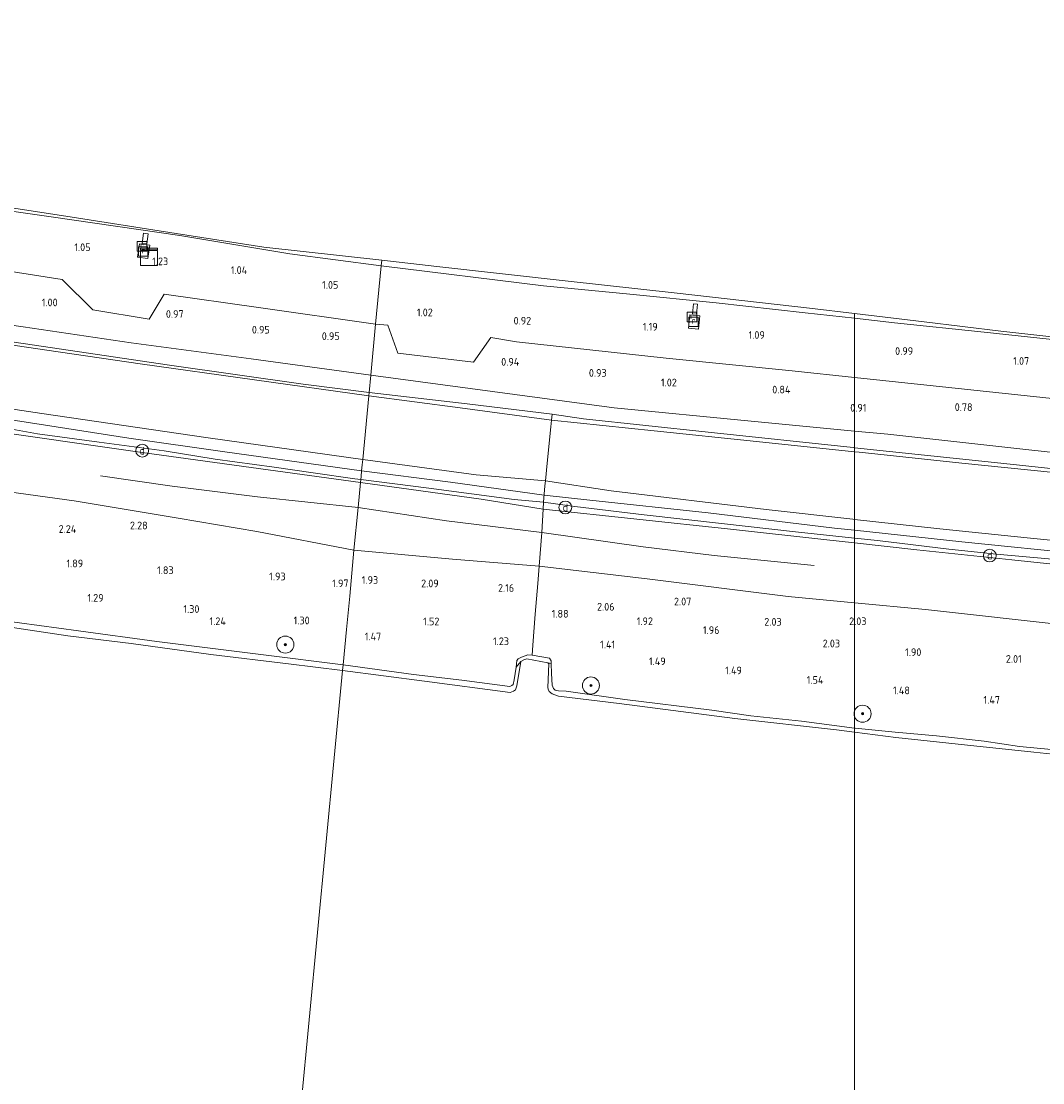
# Model space of a CAD drawing. Extents: x 126429 to 133038, y 413091 to 414846.
# Tile 181 of 256: x 129805 to 130044, y 413693 to 413941. Entities that reach past the tile are written whole.
import ezdxf
from ezdxf.enums import TextEntityAlignment as Align
from ezdxf.lldxf.tags import DXFTag

# ---------------------------------------------------------------- set-up
doc = ezdxf.new("R2010")
doc.units = 0
for name, color, linetype, lineweight in [('B-ME-GR-BOOM-S', 90, 'Continuous', 25), ('B-ME-GR-GRAS-GV', 60, 'Continuous', 13), ('B-ME-GW-TALUD_KRUIN-G', 90, 'Continuous', 18), ('B-ME-GW-TALUD_TEEN-G', 90, 'Continuous', 18), ('B-ME-IE-MEUBILAIR_DIJKPAAL-S', 7, 'Continuous', 25), ('B-ME-IE-MEUBILAIR_WEGMEUBILAIR-S', 7, 'Continuous', 25), ('B-ME-IE-TERREINAFSCHEIDING_DOORGANG-G', 210, 'Continuous', 18), ('B-ME-IE-TERREINAFSCHEIDING_KUNSTMATIG_HEKWERK-G', 20, 'IE-TERREINAFSCHEIDING-KUNSTMATIG', 18), ('B-ME-KG-GRENS_OPNAME-G', 210, 'KG-OPNAME', 18), ('B-ME-OB-BEKLEDING_STEEN-GV', 30, 'Continuous', 18), ('B-ME-OB-OEVERVOORZIENING-G', 7, 'Continuous', 18), ('B-ME-OG-BREUKLIJN-G', 7, 'Continuous', 18), ('B-ME-OG-HOOGTEPUNT-S', 7, 'Continuous', 25), ('B-ME-OG-TERREIN_GROEN-GV', 7, 'Continuous', 18), ('B-ME-OG-WATER_RIVIER-GV', 130, 'Continuous', 18), ('B-ME-RI-GWA_RIOOLPUT-S', 30, 'Continuous', 25), ('B-ME-VH-VERHARDING_ASFALT-GV', 252, 'Continuous', 18), ('B-ME-VH-VERHARDING_BETON-GV', 252, 'Continuous', 18), ('B-ME-VH-VERHARDING_TEGEL-GV', 252, 'Continuous', 18), ('B-ME-WH-WINTERBED-G', 150, 'WH-WINTERBED', 18)]:
    doc.layers.add(name, color=color, linetype=linetype, lineweight=lineweight)
doc.styles.add('NLCS-ISO', font='NLCS-ISO.ttf')
doc.styles.add('NLCS-ISO-ANNOTATIVE-T18', font='NLCS-ISO.ttf', dxfattribs={"height": 1.8})
doc.styles.get("Standard").update_dxf_attribs({"font": 'arial.ttf'})
doc.linetypes.add('IE-TERREINAFSCHEIDING-KUNSTMATIG', pattern='A,4,[82,NLCS.SHX,S=0.75,R=90,X=0,Y=0],4,-2', length=10)
tags = doc.linetypes.add('KG-OPNAME', pattern='A,5.5,-2,["O",Standard,S=1.8,R=0,X=-0.5,Y=-0.9],-2,5.5,-2,[5,NLCS.SHX,S=0.75,R=0,X=0,Y=0],-2', length=19).pattern_tags.tags
tags[6] = DXFTag(74, 10)
tags = doc.linetypes.add('WH-WINTERBED', pattern='A,6,-3.5,["WB",Standard,S=1.8,R=0,X=-1.5,Y=-0.9],-3.5,6,-3.5,6,-3.5,6,-3.5,6,-3.5', length=51).pattern_tags.tags
tags[6] = DXFTag(74, 10)

# ---------------------------------------------------------------- blocks, each defined once
blk = doc.blocks.new('SAL-HOOGTELABEL-SO')
at = {"color": 0, "linetype": 'ByBlock', "lineweight": -2, "style": 'NLCS-ISO-ANNOTATIVE-T18'}
blk.add_attdef('HOOGTE', text='', height=1.8, dxfattribs=at).set_placement((2.79, 0), align=Align.RIGHT)
blk = doc.blocks.new('SGR-BOOM_01-SO')
at = {"linetype": 'ByBlock', "lineweight": 18}
h = blk.add_hatch(color=0, dxfattribs=at)
h.dxf.hatch_style = 1
edge = h.paths.add_edge_path()
edge.add_arc((0, 0), 0.25, 0, 360)
at = {"color": 0, "linetype": 'ByBlock', "lineweight": 18}
for radius in [2, 0.25]:
    blk.add_circle((0, 0), radius, dxfattribs=at)
blk = doc.blocks.new('SKL-DATA_KAST-SO')
at = {"color": 0, "linetype": 'ByBlock', "lineweight": 18}
for points in [[(-2, 2), (2, 2), (2, 1.68), (-2, 1.68)], [(-2, 1.52), (2, 1.52), (2, -2), (-2, -2)]]:
    blk.add_lwpolyline(points, close=True, dxfattribs=at)
blk = doc.blocks.new('SIE-DIJKPAAL-SO')
at = {"color": 0, "linetype": 'ByBlock', "lineweight": 18}
blk.add_circle((0, 0), 1.5, dxfattribs=at)
at = {"color": 0, "linetype": 'ByBlock', "lineweight": 18, "style": 'NLCS-ISO'}
blk.add_text('d', height=1.8, dxfattribs=at).set_placement((0, 0), align=Align.MIDDLE_CENTER)
blk = doc.blocks.new('SRI-PUT_INSPECTIEPUT_RIOOLPUT-SO')
at = {"color": 0, "linetype": 'ByBlock', "lineweight": 18}
blk.add_lwpolyline([(-1.12, -1.12), (1.12, -1.12), (1.12, 1.12), (-1.12, 1.12)], close=True, dxfattribs=at)
at = {"color": 0, "linetype": 'ByBlock', "lineweight": 18, "style": 'NLCS-ISO'}
blk.add_text('r', height=1.5, dxfattribs=at).set_placement((0, 0.28), align=Align.MIDDLE_CENTER)

msp = doc.modelspace()

# ---------------------------------------------------------------- linework, layer by layer
at = {"layer": 'B-ME-GR-GRAS-GV'}
for points in [[(129778.558, 413900.444, 0.74), (129812.468, 413895.568, 0.791), (129841.988, 413891.279, 0.795), (129867.73, 413887.008, 0.869), (129889.165, 413884.181, 0.876), (129887.861, 413870.511, 0.876), (129860.455, 413874.416, 0.911), (129838.305, 413877.548, 1.024), (129834.799, 413871.663, 0.943), (129821.614, 413873.825, 0.919), (129814.451, 413880.925, 0.962), (129800.009, 413883.261, 0.935)], [(129639.712, 413894.095, 1.203), (129662.138, 413890.808, 1.144), (129684.563, 413887.522, 1.085), (129706.989, 413884.235, 1.025), (129729.415, 413880.949, 0.966), (129754.725, 413877.251, 0.97), (129780.034, 413873.553, 0.974), (129805.344, 413869.855, 0.978), (129830.654, 413866.157, 0.982), (129858.686, 413862.35, 0.929), (129886.718, 413858.544, 0.876), (129886.333, 413854.501, 1.079), (129870.895, 413856.452, 1.091), (129839.603, 413860.91, 1.036), (129805.31, 413865.978, 0.982), (129773.082, 413870.691, 0.989), (129738.179, 413875.921, 1.266), (129704.429, 413880.753, 1.332), (129670.915, 413885.56, 1.348), (129637.292, 413890.484, 1.312)], [(130051.398, 413852.564, 0.919), (130018.382, 413856.063, 0.896), (130000, 413858.0111, 0.8826), (130000, 413871.8799, 0.8612), (130009.318, 413870.834, 0.863), (130030.341, 413868.598, 0.866), (130051.364, 413866.362, 0.868)], [(129772.142, 413855.19, 6.214), (129809.684, 413849.595, 6.163), (129848.624, 413843.857, 6.272), (129884.832, 413838.781, 6.195), (129884.714, 413837.545, 6.202), (129884.582, 413836.157, 6.218), (129884.452, 413834.801, 6.191), (129884.384, 413834.084, 6.247), (129883.006, 413834.282, 6.249), (129873.207, 413835.664, 6.249), (129864.124, 413836.974, 6.299), (129850.273, 413838.856, 6.286), (129838.312, 413840.818, 6.261), (129823.094, 413842.821, 6.274), (129808.662, 413844.842, 6.224), (129803.564, 413845.733, 6.236)], [(129794.434, 413845.964, 6.236), (129833.154, 413840.402, 6.265), (129858.736, 413836.895, 6.22), (129884.318, 413833.389, 6.175), (129883.78, 413827.511, 4.171), (129882.766, 413817.569, 2.289), (129860.007, 413821.905, 2.381), (129841.615, 413825.039, 2.506), (129817.272, 413829.127, 2.581), (129795.076, 413832.144, 2.493)], [(129803.564, 413845.733, 6.236), (129808.662, 413844.842, 6.224), (129823.094, 413842.821, 6.274), (129838.312, 413840.818, 6.261), (129850.273, 413838.856, 6.286), (129864.124, 413836.974, 6.299), (129873.207, 413835.664, 6.249), (129883.006, 413834.282, 6.249), (129884.384, 413834.084, 6.247), (129884.318, 413833.389, 6.175), (129858.736, 413836.895, 6.22), (129833.154, 413840.402, 6.265), (129794.434, 413845.964, 6.236)], [(130068.558, 413834.296, 0.988), (130032.725, 413838.08, 0.988), (130000, 413841.5574, 1.0663), (130000, 413845.4612, 0.9801), (130007.818, 413844.705, 0.984), (130040.775, 413841.08, 0.98), (130073.732, 413837.456, 0.975)], [(129795.076, 413832.144, 2.493), (129817.272, 413829.127, 2.581), (129841.615, 413825.039, 2.506), (129860.007, 413821.905, 2.381), (129882.766, 413817.569, 2.289), (129881.781, 413806.81, 1.787), (129881.031, 413798.95, 1.297), (129880.24, 413790.66, 1.071), (129861.618, 413792.998, 1.084), (129836.611, 413796.189, 1.084), (129818.297, 413798.651, 1.084), (129799.779, 413801.183, 1.121)], [(130058.418, 413814.316, 6.284), (130033.262, 413816.593, 6.272), (130022.074, 413817.81, 6.147), (130005.397, 413819.797, 6.284), (130000, 413820.3648, 6.2526), (130000, 413824.7696, 6.2459), (130019.959, 413822.551, 6.239), (130040.385, 413820.473, 6.239), (130060.812, 413818.395, 6.239)], [(130051.125, 413770.352, 1.209), (130038.628, 413771.587, 1.209), (130030.309, 413772.774, 1.196), (130019.213, 413774.034, 1.271), (130009.5, 413774.888, 1.234), (130000.165, 413775.839, 1.221), (130000, 413775.8603, 1.221), (130000, 413805.2066, 2.3161), (130016.617, 413803.652, 2.387), (130050.96, 413799.855, 2.35)]]:
    msp.add_polyline3d(points, dxfattribs=at)
for points in [[(129886.333, 413854.501, 1.079), (129886.257, 413853.706, 1.11), (129859.473, 413857.435, 1.091), (129832.69, 413861.165, 1.071), (129810.895, 413864.403, 1.102), (129789.1, 413867.642, 1.134), (129767.306, 413870.88, 1.165), (129745.511, 413874.119, 1.196), (129711.406, 413879.058, 1.266), (129677.301, 413883.997, 1.336), (129652.782, 413887.621, 1.264), (129631.1, 413890.696, 1.182), (129631.252, 413891.454, 1.205), (129637.292, 413890.484, 1.312), (129670.915, 413885.56, 1.348), (129704.429, 413880.753, 1.332), (129738.179, 413875.921, 1.266), (129773.082, 413870.691, 0.989), (129805.31, 413865.978, 0.982), (129839.603, 413860.91, 1.036), (129870.895, 413856.452, 1.091)], [(129833.199, 413889.428, 1.207), (129834.267, 413889.289, 1.219), (129834.574, 413891.645, 0.826), (129833.506, 413891.784, 0.857)], [(129886.257, 413853.706, 1.11), (129884.832, 413838.781, 6.195), (129848.624, 413843.857, 6.272), (129809.684, 413849.595, 6.163), (129772.142, 413855.19, 6.214), (129735.016, 413860.719, 6.241), (129696.245, 413866.121, 6.241), (129657.396, 413871.794, 6.304), (129629.854, 413876.362, 6.295), (129630.393, 413881.542, 4.42), (129631.1, 413890.696, 1.182), (129652.782, 413887.621, 1.264), (129677.301, 413883.997, 1.336), (129711.406, 413879.058, 1.266), (129745.511, 413874.119, 1.196), (129767.306, 413870.88, 1.165), (129789.1, 413867.642, 1.134), (129810.895, 413864.403, 1.102), (129832.69, 413861.165, 1.071), (129859.473, 413857.435, 1.091)], [(129834.951, 413888.995, 1.35), (129832.544, 413889.345, 1.344), (129832.09, 413886.225, 1.35), (129834.497, 413885.874, 1.374)], [(129967.586, 413875.519, 0.854), (129988.452, 413873.176, 0.859), (130000, 413871.8799, 0.8612), (130000, 413858.0111, 0.8826), (129985.366, 413859.562, 0.872), (129955.913, 413862.564, 0.914), (129920.875, 413866.323, 0.905), (129914.796, 413867.376, 0.882), (129910.736, 413861.582, 0.951), (129893.092, 413863.693, 0.984), (129890.728, 413870.26, 0.933), (129887.861, 413870.511, 0.876), (129889.165, 413884.181, 0.876), (129927.163, 413879.494, 0.886), (129947.374, 413877.506, 0.87)], [(129962.07, 413872.923, 1.304), (129962.958, 413872.832, 1.263), (129963.196, 413875.162, 0.877), (129962.309, 413875.253, 0.84)], [(129961.107, 413869.57, 1.514), (129963.442, 413869.325, 1.537), (129963.772, 413872.465, 1.546), (129961.437, 413872.71, 1.514)], [(130000, 413845.4612, 0.9801), (130000, 413841.5574, 1.0663), (129999.693, 413841.59, 1.067), (129965.758, 413845.211, 1.109), (129936.513, 413848.337, 1.16), (129929.206, 413849.402, 1.222), (129909.279, 413851.857, 1.122), (129886.333, 413854.501, 1.079), (129886.718, 413858.544, 0.876), (129915.21, 413854.725, 0.914), (129943.703, 413850.907, 0.951), (129975.76, 413847.806, 0.968)], [(129929.206, 413849.402, 1.222), (129929.036, 413848.012, 1.452), (129907.647, 413850.859, 1.281), (129886.257, 413853.706, 1.11), (129886.333, 413854.501, 1.079), (129909.279, 413851.857, 1.122)], [(129928.031, 413837.895, 4.772), (129927.598, 413833.813, 6.184), (129911.373, 413835.195, 6.258), (129884.832, 413838.781, 6.195), (129886.257, 413853.706, 1.11), (129907.647, 413850.859, 1.281), (129929.036, 413848.012, 1.452), (129928.846, 413846.458, 1.709)], [(130000, 413841.5574, 1.0663), (130000, 413840.5867, 1.127), (129977.07, 413842.986, 1.232), (129953.053, 413845.499, 1.342), (129929.036, 413848.012, 1.452), (129929.206, 413849.402, 1.222), (129936.513, 413848.337, 1.16), (129965.758, 413845.211, 1.109), (129999.693, 413841.59, 1.067)], [(130000, 413840.5867, 1.127), (130000, 413824.7696, 6.2459), (129999.61, 413824.813, 6.246), (129979.262, 413827.075, 6.253), (129943.044, 413831.429, 6.281), (129927.598, 413833.813, 6.184), (129928.031, 413837.895, 4.772), (129928.846, 413846.458, 1.709), (129929.036, 413848.012, 1.452), (129953.053, 413845.499, 1.342), (129977.07, 413842.986, 1.232)], [(130131.554, 413827.767, 1.342), (130132.014, 413826.63, 1.348), (130124.989, 413827.364, 1.258), (130096.589, 413830.444, 1.151), (130068.19, 413833.524, 1.044), (130046.647, 413835.742, 1.028), (130025.104, 413837.96, 1.012), (130001.087, 413840.473, 1.122), (130000, 413840.5867, 1.127), (130000, 413841.5574, 1.0663), (130032.725, 413838.08, 0.988), (130068.558, 413834.296, 0.988), (130105.021, 413830.404, 1.058), (130125.753, 413828.317, 1.091), (130127.64, 413828.182, 1.281)], [(130186.312, 413819.343, 1.899), (130186.272, 413806.666, 6.292), (130165.59, 413808.624, 6.335), (130144.019, 413810.666, 6.379), (130123.217, 413812.607, 6.344), (130102.415, 413814.549, 6.309), (130081.613, 413816.472, 6.274), (130060.812, 413818.395, 6.239), (130040.385, 413820.473, 6.239), (130019.959, 413822.551, 6.239), (130000, 413824.7696, 6.2459), (130000, 413840.5867, 1.127), (130001.087, 413840.473, 1.122), (130025.104, 413837.96, 1.012), (130046.647, 413835.742, 1.028), (130068.19, 413833.524, 1.044), (130096.589, 413830.444, 1.151), (130124.989, 413827.364, 1.258), (130132.014, 413826.63, 1.348), (130133.436, 413824.617, 1.941), (130166.028, 413821.061, 2.015)], [(129927.461, 413832.62, 6.372), (129927.145, 413828.821, 6.322), (129920.288, 413829.441, 6.322), (129900.352, 413832.09, 6.297), (129884.384, 413834.084, 6.247), (129884.452, 413834.801, 6.191), (129884.582, 413836.157, 6.218), (129884.714, 413837.545, 6.202), (129884.832, 413838.781, 6.195), (129911.373, 413835.195, 6.258), (129927.598, 413833.813, 6.184)], [(129927.145, 413828.821, 6.322), (129927.076, 413827.148, 6.159), (129912.594, 413829.513, 6.221), (129884.318, 413833.389, 6.175), (129884.384, 413834.084, 6.247), (129900.352, 413832.09, 6.297), (129920.288, 413829.441, 6.322)], [(129926.779, 413821.714, 4.184), (129926.126, 413813.77, 2.372), (129905.878, 413815.478, 2.35), (129882.766, 413817.569, 2.289), (129883.78, 413827.511, 4.171), (129884.318, 413833.389, 6.175), (129912.594, 413829.513, 6.221), (129927.076, 413827.148, 6.159)], [(130000, 413824.7696, 6.2459), (130000, 413820.3648, 6.2526), (129986.158, 413821.821, 6.172), (129968.821, 413823.829, 6.297), (129950.697, 413825.826, 6.322), (129934.532, 413827.75, 6.334), (129927.145, 413828.821, 6.322), (129927.461, 413832.62, 6.372), (129927.598, 413833.813, 6.184), (129943.044, 413831.429, 6.281), (129979.262, 413827.075, 6.253), (129999.61, 413824.813, 6.246)], [(130000, 413819.2561, 6.1417), (130000, 413805.2066, 2.3161), (129984.486, 413806.658, 2.25), (129951.414, 413810.801, 2.22), (129926.126, 413813.77, 2.372), (129926.779, 413821.714, 4.184), (129927.076, 413827.148, 6.159), (129949.016, 413824.825, 6.155), (129970.955, 413822.502, 6.151), (129992.771, 413820.064, 6.144)], [(130000, 413820.3648, 6.2526), (130000, 413819.2561, 6.1417), (129992.771, 413820.064, 6.144), (129970.955, 413822.502, 6.151), (129949.016, 413824.825, 6.155), (129927.076, 413827.148, 6.159), (129927.145, 413828.821, 6.322), (129934.532, 413827.75, 6.334), (129950.697, 413825.826, 6.322), (129968.821, 413823.829, 6.297), (129986.158, 413821.821, 6.172)], [(130173.268, 413803.674, 6.259), (130187.256, 413802.396, 6.384), (130149.164, 413805.194, 6.212), (130126.805, 413807.038, 6.214), (130104.446, 413808.882, 6.216), (130081.723, 413810.924, 6.188), (130059.001, 413812.967, 6.16), (130036.794, 413815.296, 6.149), (130014.587, 413817.626, 6.137), (130000, 413819.2561, 6.1417), (130000, 413820.3648, 6.2526), (130005.397, 413819.797, 6.284), (130022.074, 413817.81, 6.147), (130033.262, 413816.593, 6.272), (130058.418, 413814.316, 6.284), (130088.61, 413811.387, 6.322), (130104.325, 413809.811, 6.234), (130124.202, 413807.87, 6.384), (130140.989, 413806.359, 6.372), (130155.025, 413805.273, 6.359)], [(130187.245, 413795.091, 4.399), (130187.443, 413787.199, 2.431), (130152.938, 413791.288, 2.598), (130119.081, 413793.635, 2.51), (130084.795, 413797.064, 2.331), (130050.96, 413799.855, 2.35), (130016.617, 413803.652, 2.387), (130000, 413805.2066, 2.3161), (130000, 413819.2561, 6.1417), (130014.587, 413817.626, 6.137), (130036.794, 413815.296, 6.149), (130059.001, 413812.967, 6.16), (130081.723, 413810.924, 6.188), (130104.446, 413808.882, 6.216), (130126.805, 413807.038, 6.214), (130149.164, 413805.194, 6.212), (130187.256, 413802.396, 6.384)], [(129924.675, 413795.324, 1.309), (129924.475, 413792.983, 1.209), (129923.525, 413793.006, 1.209), (129922.038, 413792.514, 1.159), (129921.212, 413792.116, 1.059), (129920.933, 413791.698, 1.059), (129920.729, 413790.13, 1.209), (129920.312, 413787.186, 1.234), (129920.023, 413786.086, 1.234), (129919.735, 413785.805, 1.234), (129919.277, 413785.641, 1.234), (129908.069, 413787.074, 1.171), (129896.69, 413788.452, 1.121), (129880.24, 413790.66, 1.071), (129881.031, 413798.95, 1.297), (129881.781, 413806.81, 1.787), (129882.766, 413817.569, 2.289), (129905.878, 413815.478, 2.35), (129926.126, 413813.77, 2.372), (129925.83, 413809.755, 2.234), (129925.244, 413802.581, 1.884)], [(130000, 413805.2066, 2.3161), (130000, 413775.8603, 1.221), (129987.593, 413777.461, 1.221), (129975.746, 413778.755, 1.259), (129966.609, 413780.056, 1.221), (129946.17, 413782.575, 1.246), (129932.476, 413784.532, 1.221), (129930.701, 413784.58, 1.221), (129929.928, 413784.716, 1.221), (129929.535, 413785.12, 1.196), (129929.324, 413785.499, 1.171), (129929.16, 413785.957, 1.184), (129929.061, 413788.68, 1.196), (129928.933, 413790.983, 1.021), (129928.994, 413791.631, 1.159), (129928.582, 413792.252, 1.184), (129924.475, 413792.983, 1.209), (129924.675, 413795.324, 1.309), (129925.244, 413802.581, 1.884), (129925.83, 413809.755, 2.234), (129926.126, 413813.77, 2.372), (129951.414, 413810.801, 2.22), (129984.486, 413806.658, 2.25)], [(129928.582, 413792.252, 1.184), (129928.994, 413791.631, 1.159), (129928.933, 413790.983, 1.021), (129928.197, 413791.161, 0.9), (129923.245, 413792.107, 0.9), (129922.524, 413791.844, 0.9), (129921.869, 413791.444, 0.9), (129920.729, 413790.13, 1.209), (129920.933, 413791.698, 1.059), (129921.212, 413792.116, 1.059), (129922.038, 413792.514, 1.159), (129923.525, 413793.006, 1.209), (129924.475, 413792.983, 1.209)]]:
    msp.add_polyline3d(points, close=True, dxfattribs=at)
at = {"layer": 'B-ME-GW-TALUD_KRUIN-G'}
for points in [[(129512.215, 413893.506, 6.319), (129542.926, 413888.761, 6.354), (129581.52, 413883.087, 6.319), (129621.006, 413876.984, 6.311), (129629.854, 413876.362, 6.295), (129657.396, 413871.794, 6.304), (129696.245, 413866.121, 6.241), (129735.016, 413860.719, 6.241), (129772.142, 413855.19, 6.214), (129809.684, 413849.595, 6.163), (129848.624, 413843.857, 6.272), (129884.832, 413838.781, 6.195)], [(129511.583, 413888.291, 6.172), (129545.248, 413882.932, 6.17), (129578.914, 413877.574, 6.167), (129603.098, 413874.041, 6.195), (129627.282, 413870.509, 6.222), (129628.891, 413870.248, 6.145), (129647.971, 413867.712, 6.216), (129668.66, 413864.916, 6.21), (129690.424, 413861.568, 6.209), (129712.187, 413858.221, 6.208), (129733.951, 413854.873, 6.207), (129755.715, 413851.526, 6.206), (129794.434, 413845.964, 6.236), (129833.154, 413840.402, 6.265), (129858.736, 413836.895, 6.22), (129884.318, 413833.389, 6.175)], [(130000, 413824.7696, 6.2459), (129999.61, 413824.813, 6.246), (129979.262, 413827.075, 6.253), (129943.044, 413831.429, 6.281), (129927.598, 413833.813, 6.184), (129911.373, 413835.195, 6.258), (129884.832, 413838.781, 6.195)], [(130000, 413819.2561, 6.1417), (129992.771, 413820.064, 6.144), (129970.955, 413822.502, 6.151), (129949.016, 413824.825, 6.155), (129927.076, 413827.148, 6.159), (129912.594, 413829.513, 6.221), (129884.318, 413833.389, 6.175)], [(130186.272, 413806.666, 6.292), (130165.59, 413808.624, 6.335), (130144.019, 413810.666, 6.379), (130123.217, 413812.607, 6.344), (130102.415, 413814.549, 6.309), (130081.613, 413816.472, 6.274), (130060.812, 413818.395, 6.239), (130040.385, 413820.473, 6.239), (130019.959, 413822.551, 6.239), (130000, 413824.7696, 6.2459)], [(130187.256, 413802.396, 6.384), (130149.164, 413805.194, 6.212), (130126.805, 413807.038, 6.214), (130104.446, 413808.882, 6.216), (130081.723, 413810.924, 6.188), (130059.001, 413812.967, 6.16), (130036.794, 413815.296, 6.149), (130014.587, 413817.626, 6.137), (130000, 413819.2561, 6.1417)], [(129720.608, 413812.257, 1.221), (129736.429, 413810.07, 1.134), (129757.507, 413807.07, 1.171), (129777.094, 413804.157, 1.159), (129799.779, 413801.183, 1.121), (129818.297, 413798.651, 1.084), (129836.611, 413796.189, 1.084), (129861.618, 413792.998, 1.084), (129880.24, 413790.66, 1.071)], [(130000, 413775.8603, 1.221), (129987.593, 413777.461, 1.221), (129975.746, 413778.755, 1.259), (129966.609, 413780.056, 1.221), (129946.17, 413782.575, 1.246), (129932.476, 413784.532, 1.221), (129930.701, 413784.58, 1.221), (129929.928, 413784.716, 1.221), (129929.535, 413785.12, 1.196), (129929.324, 413785.499, 1.171), (129929.16, 413785.957, 1.184), (129929.061, 413788.68, 1.196), (129928.933, 413790.983, 1.021), (129928.994, 413791.631, 1.159), (129928.582, 413792.252, 1.184), (129924.475, 413792.983, 1.209), (129923.525, 413793.006, 1.209), (129922.038, 413792.514, 1.159), (129921.212, 413792.116, 1.059), (129920.933, 413791.698, 1.059), (129920.729, 413790.13, 1.209), (129920.312, 413787.186, 1.234), (129920.023, 413786.086, 1.234), (129919.735, 413785.805, 1.234), (129919.277, 413785.641, 1.234), (129908.069, 413787.074, 1.171), (129896.69, 413788.452, 1.121), (129880.24, 413790.66, 1.071)], [(130051.125, 413770.352, 1.209), (130038.628, 413771.587, 1.209), (130030.309, 413772.774, 1.196), (130019.213, 413774.034, 1.271), (130009.5, 413774.888, 1.234), (130000.165, 413775.839, 1.221), (130000, 413775.8603, 1.221)]]:
    msp.add_polyline3d(points, dxfattribs=at)
at = {"layer": 'B-ME-GW-TALUD_TEEN-G'}
for points in [[(129886.257, 413853.706, 1.11), (129859.473, 413857.435, 1.091), (129832.69, 413861.165, 1.071), (129810.895, 413864.403, 1.102), (129789.1, 413867.642, 1.134), (129767.306, 413870.88, 1.165), (129745.511, 413874.119, 1.196), (129711.406, 413879.058, 1.266), (129677.301, 413883.997, 1.336), (129652.782, 413887.621, 1.264), (129631.1, 413890.696, 1.182), (129598.015, 413895.773, 1.194), (129567.768, 413900.301, 1.196), (129540.933, 413904.681, 1.268), (129514.099, 413909.062, 1.339)], [(130000, 413840.5867, 1.127), (129977.07, 413842.986, 1.232), (129953.053, 413845.499, 1.342), (129929.036, 413848.012, 1.452), (129907.647, 413850.859, 1.281), (129886.257, 413853.706, 1.11)], [(130256.585, 413814.267, 1.648), (130218.392, 413817.555, 1.602), (130187.01, 413821.393, 1.349), (130186.233, 413821.465, 1.352), (130166.266, 413822.655, 1.421), (130145.361, 413824.659, 1.518), (130132.014, 413826.63, 1.348), (130124.989, 413827.364, 1.258), (130096.589, 413830.444, 1.151), (130068.19, 413833.524, 1.044), (130046.647, 413835.742, 1.028), (130025.104, 413837.96, 1.012), (130001.087, 413840.473, 1.122), (130000, 413840.5867, 1.127)], [(129860.007, 413821.905, 2.381), (129841.615, 413825.039, 2.506), (129817.272, 413829.127, 2.581), (129795.076, 413832.144, 2.493), (129771.307, 413835.01, 2.506), (129755.044, 413835.673, 2.593), (129742.829, 413837.057, 2.581), (129734.886, 413838.475, 2.743)], [(129882.766, 413817.569, 2.289), (129860.007, 413821.905, 2.381)], [(129882.766, 413817.569, 2.289), (129905.878, 413815.478, 2.35), (129926.126, 413813.77, 2.372), (129951.414, 413810.801, 2.22), (129984.486, 413806.658, 2.25), (130000, 413805.2066, 2.3161)], [(130000, 413805.2066, 2.3161), (130016.617, 413803.652, 2.387), (130050.96, 413799.855, 2.35), (130084.795, 413797.064, 2.331), (130119.081, 413793.635, 2.51), (130152.938, 413791.288, 2.598), (130187.443, 413787.199, 2.431), (130207.627, 413784.788, 2.298), (130230.433, 413782.098, 2.323), (130253.286, 413779.488, 2.122)]]:
    msp.add_polyline3d(points, dxfattribs=at)
at = {"layer": 'B-ME-IE-TERREINAFSCHEIDING_DOORGANG-G'}
for points in [[(129927.461, 413832.62, 6.372), (129927.145, 413828.821, 6.322)], [(129926.126, 413813.77, 2.372), (129925.83, 413809.755, 2.234)]]:
    msp.add_polyline3d(points, dxfattribs=at)
at = {"layer": 'B-ME-IE-TERREINAFSCHEIDING_KUNSTMATIG_HEKWERK-G'}
for points in [[(129514.286, 413910.602, 1.295), (129538.685, 413906.677, 1.133), (129570.5, 413901.307, 1.196), (129602.313, 413896.102, 1.149), (129631.252, 413891.454, 1.205), (129637.292, 413890.484, 1.312), (129670.915, 413885.56, 1.348), (129704.429, 413880.753, 1.332), (129738.179, 413875.921, 1.266), (129773.082, 413870.691, 0.989), (129805.31, 413865.978, 0.982), (129839.603, 413860.91, 1.036), (129870.895, 413856.452, 1.091), (129886.333, 413854.501, 1.079)], [(129884.384, 413834.084, 6.247), (129883.006, 413834.282, 6.249), (129873.207, 413835.664, 6.249), (129864.124, 413836.974, 6.299), (129850.273, 413838.856, 6.286), (129838.312, 413840.818, 6.261), (129823.094, 413842.821, 6.274), (129808.662, 413844.842, 6.224), (129803.564, 413845.733, 6.236), (129791.135, 413847.493, 6.224), (129783.726, 413848.579, 6.211), (129765.8, 413851.233, 6.249), (129752.143, 413853.238, 6.236), (129746.771, 413853.994, 6.186), (129734.616, 413855.833, 6.199), (129721.266, 413857.962, 6.249), (129710.727, 413859.519, 6.236), (129703.944, 413860.488, 6.199), (129689.809, 413862.598, 6.136), (129675.843, 413864.594, 6.249), (129664.2, 413866.316, 6.211), (129650.098, 413868.13, 6.236), (129637.168, 413869.984, 6.324)], [(130000, 413841.5574, 1.0663), (130032.725, 413838.08, 0.988), (130068.558, 413834.296, 0.988), (130105.021, 413830.404, 1.058), (130125.753, 413828.317, 1.091), (130126.831, 413842.461, 0.928), (130128.099, 413858.616, 0.9)], [(129927.461, 413832.62, 6.372), (129927.598, 413833.813, 6.184), (129928.031, 413837.895, 4.772), (129928.846, 413846.458, 1.709), (129929.036, 413848.012, 1.452), (129929.206, 413849.402, 1.222), (129909.279, 413851.857, 1.122), (129886.333, 413854.501, 1.079)], [(129929.206, 413849.402, 1.222), (129936.513, 413848.337, 1.16), (129965.758, 413845.211, 1.109), (129999.693, 413841.59, 1.067), (130000, 413841.5574, 1.0663)], [(129926.126, 413813.77, 2.372), (129926.779, 413821.714, 4.184), (129927.076, 413827.148, 6.159), (129927.145, 413828.821, 6.322), (129920.288, 413829.441, 6.322), (129900.352, 413832.09, 6.297), (129884.384, 413834.084, 6.247)], [(129927.145, 413828.821, 6.322), (129934.532, 413827.75, 6.334), (129950.697, 413825.826, 6.322), (129968.821, 413823.829, 6.297), (129986.158, 413821.821, 6.172), (130000, 413820.3648, 6.2526)], [(130000, 413820.3648, 6.2526), (130005.397, 413819.797, 6.284), (130022.074, 413817.81, 6.147), (130033.262, 413816.593, 6.272), (130058.418, 413814.316, 6.284), (130088.61, 413811.387, 6.322), (130104.325, 413809.811, 6.234), (130124.202, 413807.87, 6.384), (130140.989, 413806.359, 6.372), (130155.025, 413805.273, 6.359), (130173.268, 413803.674, 6.259), (130187.256, 413802.396, 6.384)], [(129925.83, 413809.755, 2.234), (129925.244, 413802.581, 1.884), (129924.675, 413795.324, 1.309), (129924.475, 413792.983, 1.209)]]:
    msp.add_polyline3d(points, dxfattribs=at)
at = {"layer": 'B-ME-KG-GRENS_OPNAME-G'}
for points in [[(129889.27, 413885.465, 0.841), (129861.65, 413888.55, 0.873), (129841.132, 413891.749, 0.876), (129815.291, 413895.778, 0.849), (129792.387, 413899.349, 0.822), (129763.695, 413903.823, 0.791), (129677.374, 413917.281, 0.904), (129658.998, 413920.146, 0.865), (129646.289, 413922.213, 1.752), (129646.222, 413922.138, 1.752), (129636.324, 413923.676, 1.772), (129635.303, 413923.841, 1.34), (129636.154, 413928.243, 1.348), (129623.688, 413930.73, 1.281), (129622.911, 413925.773, 1.274), (129622.042, 413925.908, 1.277), (129575.851, 413933.11, 0.853), (129551.484, 413936.636, 0.95), (129524.552, 413940.5, 1.059), (129518.025, 413941.468, 1.046)], [(129889.27, 413885.465, 0.841), (129902.199, 413884.026, 0.886), (129932.268, 413880.681, 0.868), (129958.489, 413877.763, 0.877), (129989.484, 413874.246, 0.877), (130000, 413873.0003, 0.879)], [(130000, 413873.0003, 0.879), (130016.329, 413871.066, 0.882), (130034.284, 413868.887, 0.882), (130060.237, 413865.953, 0.891), (130087.075, 413862.943, 0.849), (130101.398, 413861.401, 0.747), (130105.074, 413861.017, 0.824), (130105.294, 413860.994, 0.765), (130108.648, 413862.322, 0.71), (130110.65, 413862.993, 0.7), (130110.809, 413863.038, 0.752), (130111.617, 413860.335, 0.914), (130111.857, 413860.31, 0.984), (130119.241, 413859.54, 0.981), (130119.359, 413859.528, 0.914), (130128.099, 413858.616, 0.9), (130145.833, 413856.767, 0.896), (130168.12, 413854.443, 0.821), (130186.445, 413852.736, 0.749), (130186.965, 413852.688, 0.747), (130210.423, 413850.597, 0.779), (130240.354, 413848.097, 0.775), (130254.717, 413846.918, 0.793), (130259.654, 413846.622, 0.765)]]:
    msp.add_polyline3d(points, dxfattribs=at)
at = {"layer": 'B-ME-OB-BEKLEDING_STEEN-GV'}
for points in [[(129799.779, 413801.183, 1.121), (129818.297, 413798.651, 1.084), (129836.611, 413796.189, 1.084), (129861.618, 413792.998, 1.084), (129880.24, 413790.66, 1.071), (129880.118, 413789.388, 0.9), (129867.472, 413790.94, 0.9), (129849.278, 413793.079, 0.9), (129830.643, 413795.657, 0.9), (129815.778, 413797.514, 0.9), (129799.597, 413799.871, 0.9)], [(130056.777, 413768.69, 0.9), (130041.938, 413770.208, 0.9), (130027.942, 413771.737, 0.9), (130009.636, 413773.645, 0.9), (130000, 413774.912, 0.9), (130000, 413775.8603, 1.221), (130000.165, 413775.839, 1.221), (130009.5, 413774.888, 1.234), (130019.213, 413774.034, 1.271), (130030.309, 413772.774, 1.196), (130038.628, 413771.587, 1.209), (130051.125, 413770.352, 1.209)]]:
    msp.add_polyline3d(points, dxfattribs=at)
for points in [[(129920.924, 413785.729, 0.9), (129920.637, 413784.799, 0.9), (129920.166, 413784.487, 0.9), (129919.388, 413784.225, 0.9), (129899.315, 413786.864, 0.9), (129880.118, 413789.388, 0.9), (129880.24, 413790.66, 1.071), (129896.69, 413788.452, 1.121), (129908.069, 413787.074, 1.171), (129919.277, 413785.641, 1.234), (129919.735, 413785.805, 1.234), (129920.023, 413786.086, 1.234), (129920.312, 413787.186, 1.234), (129920.729, 413790.13, 1.209), (129921.869, 413791.444, 0.9)], [(130000, 413775.8603, 1.221), (130000, 413774.912, 0.9), (129995.787, 413775.466, 0.9), (129971.968, 413778.135, 0.9), (129944.847, 413781.613, 0.9), (129930.661, 413783.36, 0.9), (129929.165, 413783.883, 0.9), (129928.513, 413784.472, 0.9), (129928.281, 413785.011, 0.9), (129928.173, 413785.411, 0.9), (129928.398, 413790.919, 0.9), (129928.197, 413791.161, 0.9), (129928.933, 413790.983, 1.021), (129929.061, 413788.68, 1.196), (129929.16, 413785.957, 1.184), (129929.324, 413785.499, 1.171), (129929.535, 413785.12, 1.196), (129929.928, 413784.716, 1.221), (129930.701, 413784.58, 1.221), (129932.476, 413784.532, 1.221), (129946.17, 413782.575, 1.246), (129966.609, 413780.056, 1.221), (129975.746, 413778.755, 1.259), (129987.593, 413777.461, 1.221)]]:
    msp.add_polyline3d(points, close=True, dxfattribs=at)
at = {"layer": 'B-ME-OB-OEVERVOORZIENING-G'}
for points in [[(129643.523, 413822.464, 0.9), (129657.747, 413820.238, 0.9), (129670.175, 413818.447, 0.9), (129682.98, 413816.582, 0.9), (129695.512, 413814.812, 0.9), (129708.124, 413812.769, 0.9), (129717.906, 413811.307, 0.9), (129718.483, 413811.241, 0.9), (129722.143, 413810.898, 0.9), (129738.945, 413808.309, 0.9), (129753.466, 413806.284, 0.9), (129765.236, 413804.57, 0.9), (129782.801, 413801.982, 0.9), (129799.597, 413799.871, 0.9), (129815.778, 413797.514, 0.9), (129830.643, 413795.657, 0.9), (129849.278, 413793.079, 0.9), (129867.472, 413790.94, 0.9), (129880.118, 413789.388, 0.9)], [(129880.118, 413789.388, 0.9), (129899.315, 413786.864, 0.9), (129919.388, 413784.225, 0.9), (129920.166, 413784.487, 0.9), (129920.637, 413784.799, 0.9), (129920.924, 413785.729, 0.9), (129921.869, 413791.444, 0.9), (129922.524, 413791.844, 0.9), (129923.245, 413792.107, 0.9), (129928.197, 413791.161, 0.9), (129928.398, 413790.919, 0.9), (129928.173, 413785.411, 0.9), (129928.281, 413785.011, 0.9), (129928.513, 413784.472, 0.9), (129929.165, 413783.883, 0.9), (129930.661, 413783.36, 0.9), (129944.847, 413781.613, 0.9), (129971.968, 413778.135, 0.9), (129995.787, 413775.466, 0.9), (130000, 413774.912, 0.9)], [(130000, 413774.912, 0.9), (130009.636, 413773.645, 0.9), (130027.942, 413771.737, 0.9), (130041.938, 413770.208, 0.9), (130056.777, 413768.69, 0.9), (130071.308, 413767.108, 0.9), (130086.577, 413765.402, 0.9), (130101.109, 413763.877, 0.9), (130113.254, 413762.727, 0.9), (130127.8, 413761.407, 0.9), (130143.126, 413759.7, 0.9), (130160.926, 413758.255, 0.9), (130180.806, 413756.484, 0.9), (130188.308, 413755.781, 0.9), (130204.728, 413754.536, 0.9), (130221.777, 413753.887, 0.9), (130234.563, 413752.933, 0.9), (130247.66, 413752.214, 0.9), (130250.709, 413752.046, 0.9)]]:
    msp.add_polyline3d(points, dxfattribs=at)
at = {"layer": 'B-ME-OG-BREUKLIJN-G'}
for points in [[(129823.448, 413834.936, 4.146), (129840.225, 413832.539, 4.096), (129860.203, 413830.045, 4.071), (129883.78, 413827.511, 4.171)], [(129883.78, 413827.511, 4.171), (129904.463, 413824.43, 4.171), (129926.779, 413821.714, 4.184), (129950.475, 413818.307, 4.096), (129967.108, 413816.297, 4.134), (129990.511, 413813.964, 4.171)]]:
    msp.add_polyline3d(points, dxfattribs=at)
at = {"layer": 'B-ME-OG-TERREIN_GROEN-GV'}
msp.add_polyline3d([(129800.009, 413883.261, 0.935), (129814.451, 413880.925, 0.962), (129821.614, 413873.825, 0.919), (129834.799, 413871.663, 0.943), (129838.305, 413877.548, 1.024), (129860.455, 413874.416, 0.911), (129887.861, 413870.511, 0.876), (129886.718, 413858.544, 0.876), (129858.686, 413862.35, 0.929), (129830.654, 413866.157, 0.982), (129805.344, 413869.855, 0.978), (129780.034, 413873.553, 0.974)], dxfattribs=at)
for points in [[(129893.092, 413863.693, 0.984), (129910.736, 413861.582, 0.951), (129914.796, 413867.376, 0.882), (129920.875, 413866.323, 0.905), (129955.913, 413862.564, 0.914), (129985.366, 413859.562, 0.872), (130000, 413858.0111, 0.8826), (130000, 413845.4612, 0.9801), (129975.76, 413847.806, 0.968), (129943.703, 413850.907, 0.951), (129915.21, 413854.725, 0.914), (129886.718, 413858.544, 0.876), (129887.861, 413870.511, 0.876), (129890.728, 413870.26, 0.933)], [(130094.166, 413847.78, 0.919), (130095.356, 413841.377, 0.891), (130077.158, 413842.426, 0.944), (130073.732, 413837.456, 0.975), (130040.775, 413841.08, 0.98), (130007.818, 413844.705, 0.984), (130000, 413845.4612, 0.9801), (130000, 413858.0111, 0.8826), (130018.382, 413856.063, 0.896), (130051.398, 413852.564, 0.919)]]:
    msp.add_polyline3d(points, close=True, dxfattribs=at)
at = {"layer": 'B-ME-OG-WATER_RIVIER-GV'}
for points in [[(129643.523, 413822.464, 0.9), (129657.747, 413820.238, 0.9), (129670.175, 413818.447, 0.9), (129682.98, 413816.582, 0.9), (129695.512, 413814.812, 0.9), (129708.124, 413812.769, 0.9), (129717.906, 413811.307, 0.9), (129718.483, 413811.241, 0.9), (129722.143, 413810.898, 0.9), (129738.945, 413808.309, 0.9), (129753.466, 413806.284, 0.9), (129765.236, 413804.57, 0.9), (129782.801, 413801.982, 0.9), (129799.597, 413799.871, 0.9), (129815.778, 413797.514, 0.9), (129830.643, 413795.657, 0.9), (129849.278, 413793.079, 0.9), (129867.472, 413790.94, 0.9), (129880.118, 413789.388, 0.9), (129860.589, 413584.792, 0.9)], [(129860.589, 413584.792, 0.9), (129880.118, 413789.388, 0.9), (129899.315, 413786.864, 0.9), (129919.388, 413784.225, 0.9), (129920.166, 413784.487, 0.9), (129920.637, 413784.799, 0.9), (129920.924, 413785.729, 0.9), (129921.869, 413791.444, 0.9), (129922.524, 413791.844, 0.9), (129923.245, 413792.107, 0.9), (129928.197, 413791.161, 0.9), (129928.398, 413790.919, 0.9), (129928.173, 413785.411, 0.9), (129928.281, 413785.011, 0.9), (129928.513, 413784.472, 0.9), (129929.165, 413783.883, 0.9), (129930.661, 413783.36, 0.9), (129944.847, 413781.613, 0.9), (129971.968, 413778.135, 0.9), (129995.787, 413775.466, 0.9), (130000, 413774.912, 0.9), (130000, 413567.8869, 0.9)], [(130045.078, 413562.599, 0.9), (130029.928, 413564.347, 0.9), (130019.906, 413565.719, 0.9), (130012.995, 413566.505, 0.9), (130005.706, 413567.08, 0.9), (130000, 413567.8869, 0.9), (130000, 413774.912, 0.9), (130009.636, 413773.645, 0.9), (130027.942, 413771.737, 0.9), (130041.938, 413770.208, 0.9), (130056.777, 413768.69, 0.9)]]:
    msp.add_polyline3d(points, dxfattribs=at)
at = {"layer": 'B-ME-VH-VERHARDING_ASFALT-GV'}
for points in [[(129889.27, 413885.465, 0.841), (129889.165, 413884.181, 0.876), (129867.73, 413887.008, 0.869), (129841.988, 413891.279, 0.795), (129812.468, 413895.568, 0.791), (129778.558, 413900.444, 0.74), (129743.749, 413905.335, 0.76), (129707.271, 413910.694, 0.748), (129673.892, 413915.413, 0.853), (129658.57, 413917.386, 0.919), (129658.998, 413920.146, 0.865), (129677.374, 413917.281, 0.904), (129763.695, 413903.823, 0.791), (129792.387, 413899.349, 0.822), (129815.291, 413895.778, 0.849), (129841.132, 413891.749, 0.876), (129861.65, 413888.55, 0.873)], [(130000, 413873.0003, 0.879), (130000, 413871.8799, 0.8612), (129988.452, 413873.176, 0.859), (129967.586, 413875.519, 0.854), (129947.374, 413877.506, 0.87), (129927.163, 413879.494, 0.886), (129889.165, 413884.181, 0.876), (129889.27, 413885.465, 0.841), (129902.199, 413884.026, 0.886), (129932.268, 413880.681, 0.868), (129958.489, 413877.763, 0.877), (129989.484, 413874.246, 0.877)], [(130099.618, 413861.003, 0.733), (130098.209, 413860.91, 0.747), (130097.006, 413861.362, 0.728), (130092.152, 413862.152, 0.821), (130071.758, 413864.257, 0.845), (130051.364, 413866.362, 0.868), (130030.341, 413868.598, 0.866), (130009.318, 413870.834, 0.863), (130000, 413871.8799, 0.8612), (130000, 413873.0003, 0.879), (130016.329, 413871.066, 0.882), (130034.284, 413868.887, 0.882), (130060.237, 413865.953, 0.891), (130087.075, 413862.943, 0.849), (130101.398, 413861.401, 0.747)]]:
    msp.add_polyline3d(points, close=True, dxfattribs=at)
at = {"layer": 'B-ME-VH-VERHARDING_BETON-GV'}
for points in [[(129834.951, 413888.995, 1.35), (129834.497, 413885.874, 1.374), (129832.09, 413886.225, 1.35), (129832.544, 413889.345, 1.344)], [(129963.772, 413872.465, 1.546), (129963.442, 413869.325, 1.537), (129961.107, 413869.57, 1.514), (129961.437, 413872.71, 1.514)]]:
    msp.add_polyline3d(points, close=True, dxfattribs=at)
at = {"layer": 'B-ME-VH-VERHARDING_TEGEL-GV'}
for points in [[(129834.574, 413891.645, 0.826), (129834.267, 413889.289, 1.219), (129833.199, 413889.428, 1.207), (129833.506, 413891.784, 0.857)], [(129963.196, 413875.162, 0.877), (129962.958, 413872.832, 1.263), (129962.07, 413872.923, 1.304), (129962.309, 413875.253, 0.84)]]:
    msp.add_polyline3d(points, close=True, dxfattribs=at)
at = {"layer": 'B-ME-WH-WINTERBED-G'}
for points in [[(129511.884, 413890.777, 6.271), (129545.314, 413885.76, 6.265), (129570.57, 413882.018, 6.292), (129605.768, 413876.691, 6.261), (129629.379, 413873.162, 6.297), (129639.065, 413871.714, 6.311), (129673.674, 413866.832, 6.284), (129709.464, 413861.439, 6.253), (129744.293, 413856.557, 6.23), (129774.126, 413852.106, 6.237), (129804.521, 413847.754, 6.156), (129830.082, 413843.823, 6.233), (129852.562, 413840.554, 6.218), (129884.582, 413836.157, 6.218)], [(130000, 413822.2061, 6.2376), (129995.266, 413822.723, 6.239), (129965.748, 413826.314, 6.239), (129938.03, 413829.298, 6.253), (129927.306, 413830.472, 6.255), (129905.421, 413833.509, 6.244), (129884.582, 413836.157, 6.218)], [(130255.047, 413798.048, 6.314), (130234.813, 413799.811, 6.332), (130208.399, 413802.272, 6.337), (130187.189, 413804.133, 6.374), (130167.328, 413805.917, 6.351), (130138.09, 413808.922, 6.379), (130114.804, 413811.343, 6.383), (130085.355, 413813.709, 6.304), (130054.349, 413816.529, 6.258), (130025.123, 413819.463, 6.23), (130000, 413822.2061, 6.2376)]]:
    msp.add_polyline3d(points, dxfattribs=at)

# ---------------------------------------------------------------- block references
at = {"layer": 'B-ME-GR-BOOM-S'}
for p in [(129866.713, 413795.421, 1.25), (129938.272, 413785.836, 1.263), (130001.878, 413779.234, 1.356)]:
    msp.add_blockref('SGR-BOOM_01-SO', p, dxfattribs=at)
at = {"layer": 'B-ME-IE-MEUBILAIR_DIJKPAAL-S'}
for p in [(129833.205, 413840.855, 6.28), (129932.289, 413827.559, 6.202), (130031.656, 413816.284, 6.17)]:
    msp.add_blockref('SIE-DIJKPAAL-SO', p, dxfattribs=at)
at = {"layer": 'B-ME-IE-MEUBILAIR_WEGMEUBILAIR-S'}
msp.add_blockref('SKL-DATA_KAST-SO', (129834.767, 413886.268, 2), dxfattribs=at)
at = {"layer": 'B-ME-OG-HOOGTEPUNT-S'}
for p, values in [((129818.309, 413887.611, 1.052), {'HOOGTE': '1.05'}), ((129836.495, 413884.315, 1.228), {'HOOGTE': '1.23'}), ((129854.983, 413882.267, 1.04), {'HOOGTE': '1.04'}), ((129876.332, 413878.802, 1.052), {'HOOGTE': '1.05'}), ((129810.606, 413874.682, 1), {'HOOGTE': '1.00'}), ((129898.443, 413872.345, 1.018), {'HOOGTE': '1.02'}), ((129840.102, 413871.977, 0.965), {'HOOGTE': '0.97'}), ((129921.486, 413870.405, 0.918), {'HOOGTE': '0.92'}), ((129860.283, 413868.301, 0.947), {'HOOGTE': '0.95'}), ((129951.118, 413868.987, 1.193), {'HOOGTE': '1.19'}), ((129976.189, 413867.063, 1.093), {'HOOGTE': '1.09'}), ((129876.654, 413866.783, 0.947), {'HOOGTE': '0.95'}), ((130010.912, 413863.296, 0.993), {'HOOGTE': '0.99'}), ((129918.704, 413860.772, 0.94), {'HOOGTE': '0.94'}), ((130038.095, 413860.979, 1.068), {'HOOGTE': '1.07'}), ((129939.154, 413858.173, 0.928), {'HOOGTE': '0.93'}), ((129955.59, 413855.927, 1.015), {'HOOGTE': '1.02'}), ((129982.203, 413854.266, 0.84), {'HOOGTE': '0.84'}), ((130000, 413850.001, 0.91), {'HOOGTE': '0.91'}), ((130000, 413850.001, 0.91), {'HOOGTE': '0.91'}), ((130024.839, 413850.16, 0.778), {'HOOGTE': '0.78'}), ((129831.686, 413822.429, 2.276), {'HOOGTE': '2.28'}), ((129814.987, 413821.607, 2.24), {'HOOGTE': '2.24'}), ((129816.586, 413813.535, 1.89), {'HOOGTE': '1.89'}), ((129837.763, 413811.946, 1.828), {'HOOGTE': '1.83'}), ((129863.986, 413810.492, 1.928), {'HOOGTE': '1.93'}), ((129878.728, 413808.879, 1.965), {'HOOGTE': '1.97'}), ((129885.667, 413809.66, 1.928), {'HOOGTE': '1.93'}), ((129899.836, 413808.851, 2.088), {'HOOGTE': '2.09'}), ((129917.505, 413807.794, 2.162), {'HOOGTE': '2.16'}), ((129821.363, 413805.469, 1.29), {'HOOGTE': '1.29'}), ((129843.81, 413802.861, 1.303), {'HOOGTE': '1.30'}), ((129941.004, 413803.388, 2.062), {'HOOGTE': '2.06'}), ((129958.981, 413804.611, 2.065), {'HOOGTE': '2.07'}), ((129849.999, 413799.999, 1.239), {'HOOGTE': '1.24'}), ((129869.617, 413800.178, 1.303), {'HOOGTE': '1.30'}), ((129899.993, 413799.949, 1.518), {'HOOGTE': '1.52'}), ((129930.254, 413801.746, 1.878), {'HOOGTE': '1.88'}), ((129950.001, 413799.999, 1.923), {'HOOGTE': '1.92'}), ((129980.13, 413799.861, 2.028), {'HOOGTE': '2.03'}), ((129999.999, 413799.998, 2.034), {'HOOGTE': '2.03'}), ((129965.58, 413797.919, 1.962), {'HOOGTE': '1.96'}), ((129886.37, 413796.429, 1.465), {'HOOGTE': '1.47'}), ((129916.294, 413795.308, 1.225), {'HOOGTE': '1.23'}), ((129941.153, 413794.527, 1.412), {'HOOGTE': '1.41'}), ((129993.81, 413794.778, 2.025), {'HOOGTE': '2.03'}), ((130012.855, 413792.746, 1.9), {'HOOGTE': '1.90'}), ((129952.988, 413790.608, 1.49), {'HOOGTE': '1.49'}), ((130036.348, 413791.164, 2.012), {'HOOGTE': '2.01'}), ((129970.837, 413788.478, 1.49), {'HOOGTE': '1.49'}), ((129989.926, 413786.24, 1.54), {'HOOGTE': '1.54'}), ((130010.162, 413783.793, 1.478), {'HOOGTE': '1.48'}), ((130031.255, 413781.56, 1.465), {'HOOGTE': '1.47'})]:
    msp.add_blockref('SAL-HOOGTELABEL-SO', p, dxfattribs=at).add_auto_attribs(values)
at = {"layer": 'B-ME-RI-GWA_RIOOLPUT-S'}
for p in [(129833.172, 413888.711, 1.589), (129833.436, 413887.529, 1.597), (129961.937, 413872.175, 1.588), (129962.287, 413871.053, 1.597)]:
    msp.add_blockref('SRI-PUT_INSPECTIEPUT_RIOOLPUT-SO', p, dxfattribs=at)

doc.saveas('drawing.dxf')
